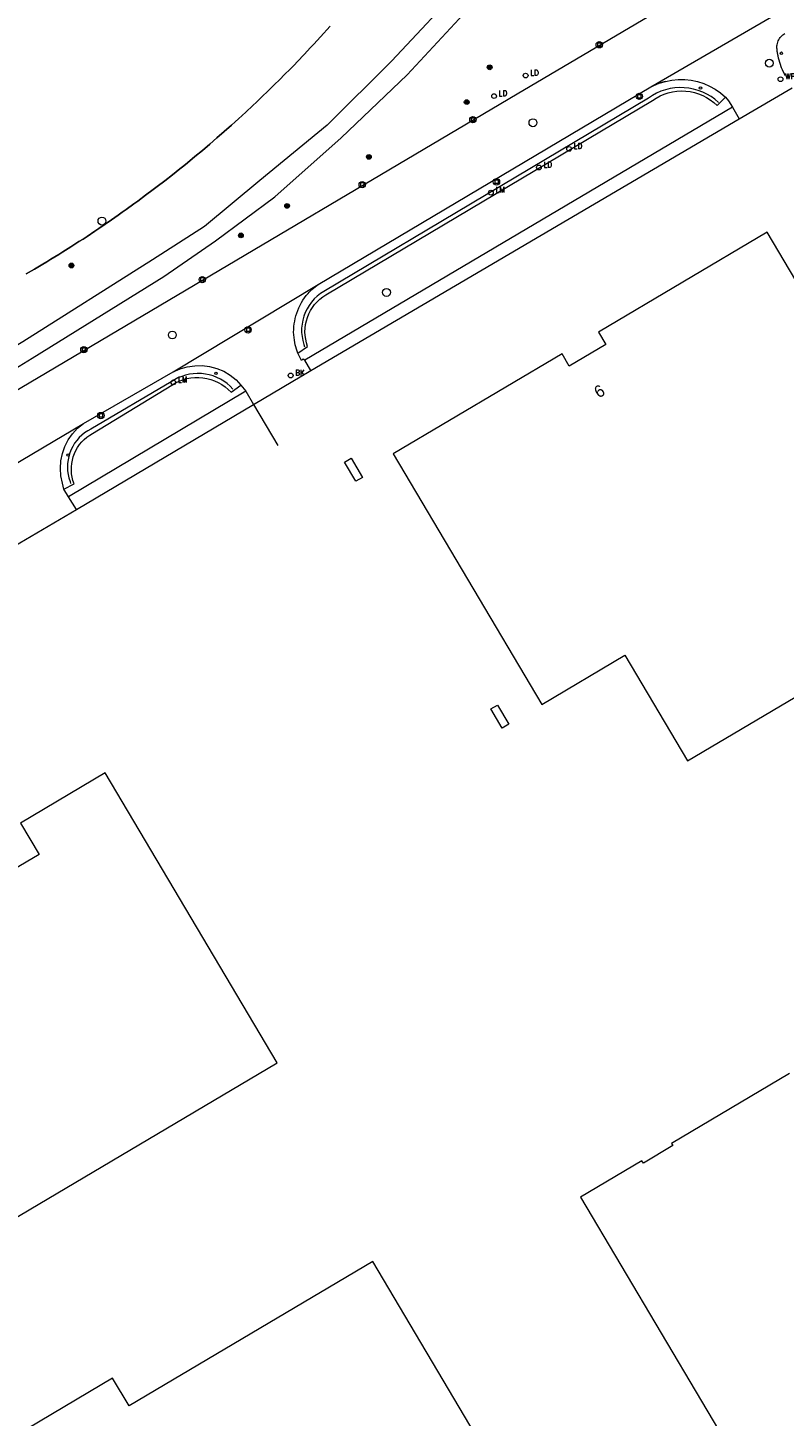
# Model space of a CAD drawing. Header units: metres. Extents: x 138165 to 154469, y 480134 to 494189.
# Tile 182 of 256: x 146133 to 146213, y 485748 to 485894. Entities that reach past the tile are written whole.
import ezdxf

# ---------------------------------------------------------------- set-up
doc = ezdxf.new("R2010")
doc.units = ezdxf.units.M
doc.header["$LTSCALE"] = 0.001
doc.header["$MEASUREMENT"] = 0
for name, color, linetype, lineweight in [('Level 5', 7, 'Continuous', 0), ('TOP-L-terrein schutting raster hek leuning', 7, 'Continuous', 0), ('TOP-L-topo objecten punt', 7, 'Continuous', 0), ('TOP-L-topo objecten vlak', 7, 'Continuous', 0), ('TOP-L-water beschoeiing', 7, 'Continuous', 0), ('TOP-T-topo huisnummering naamgeving', 7, 'Continuous', 0)]:
    doc.layers.add(name, color=color, linetype=linetype, lineweight=lineweight)
doc.styles.add('Style-INTL_ISO', font='INTL_ISO.shx')
doc.styles.add('Style-STANDARD', font='STANDARD.shx')

# ---------------------------------------------------------------- blocks, each defined once
blk = doc.blocks.new('24')
at = {"layer": 'TOP-L-topo objecten punt', "color": 7, "linetype": 'Continuous', "lineweight": 0}
for radius in [0.025, 0.0182, 0.0115, 0.005]:
    blk.add_circle((0, 0), radius, dxfattribs=at)
blk = doc.blocks.new('39')
at = {"layer": 'TOP-L-topo objecten punt', "color": 7, "linetype": 'Continuous', "lineweight": 0}
for p, q in [((0.0175, 0.0175), (-0.0175, 0.0175)), ((-0.0175, 0.0175), (-0.0175, -0.0175)), ((0.0175, 0.0175), (0.0175, -0.0175)), ((0.0175, -0.0175), (-0.0175, -0.0175))]:
    blk.add_line(p, q, dxfattribs=at)
blk.add_circle((0, 0), 0.0332, dxfattribs=at)
blk = doc.blocks.new('121')
at = {"layer": 'TOP-L-topo objecten punt', "color": 7, "linetype": 'Continuous', "lineweight": 0}
blk.add_circle((0, 0), 0.025, dxfattribs=at)
at = {"layer": 'TOP-L-topo objecten punt', "color": 7, "linetype": 'Continuous', "lineweight": 0, "style": 'Style-STANDARD'}
blk.add_text('LD', height=0.06, dxfattribs=at).set_placement((0.0483, 0))
blk = doc.blocks.new('*U13')
at = {"layer": 'Level 5', "color": 7, "linetype": 'Continuous', "lineweight": 0}
blk.add_circle((0, 0), 0.0415, dxfattribs=at)
blk = doc.blocks.new('150')
at = {"layer": 'Level 5', "color": 7, "linetype": 'Continuous', "lineweight": 0}
blk.add_blockref('*U13', (0, 0), dxfattribs=at)
blk = doc.blocks.new('72')
at = {"layer": 'TOP-L-topo objecten punt', "color": 7, "linetype": 'Continuous', "lineweight": 0}
blk.add_circle((0, 0), 0.025, dxfattribs=at)
at = {"layer": 'TOP-L-topo objecten punt', "color": 7, "linetype": 'Continuous', "lineweight": 0, "style": 'Style-STANDARD'}
blk.add_text('BK', height=0.06, dxfattribs=at).set_placement((0.0483, 0))
blk = doc.blocks.new('73')
at = {"layer": 'TOP-L-topo objecten punt', "color": 7, "linetype": 'Continuous', "lineweight": 0}
blk.add_circle((0, 0), 0.025, dxfattribs=at)
at = {"layer": 'TOP-L-topo objecten punt', "color": 7, "linetype": 'Continuous', "lineweight": 0, "style": 'Style-STANDARD'}
blk.add_text('WP', height=0.06, dxfattribs=at).set_placement((0.0483, 0))
blk = doc.blocks.new('10')
at = {"layer": 'TOP-L-topo objecten punt', "linetype": 'Continuous', "lineweight": 0}
blk.add_circle((0, 0), 0.0125, dxfattribs=at)
blk = doc.blocks.new('16')
at = {"layer": 'TOP-L-topo objecten punt', "color": 7, "linetype": 'Continuous', "lineweight": 0}
blk.add_circle((0, 0), 0.025, dxfattribs=at)
at = {"layer": 'TOP-L-topo objecten punt', "color": 7, "linetype": 'Continuous', "lineweight": 0, "style": 'Style-STANDARD'}
blk.add_text('LM', height=0.06, dxfattribs=at).set_placement((0.0483, 0))

msp = doc.modelspace()

# ---------------------------------------------------------------- linework, layer by layer
at = {"layer": 'TOP-L-terrein schutting raster hek leuning', "flags": 128}
for points in [[(146205.86, 485885.91), (146205.48, 485886.24), (146205.08, 485886.53), (146204.65, 485886.78), (146204.2, 485887), (146203.73, 485887.18), (146203.25, 485887.32), (146202.76, 485887.41), (146202.27, 485887.46), (146201.77, 485887.47), (146201.27, 485887.43), (146200.78, 485887.36), (146200.29, 485887.24), (146199.82, 485887.08), (146199.37, 485886.87), (146198.93, 485886.63), (146198.51, 485886.35), (146164.46, 485866.1), (146164.1, 485865.86), (146163.77, 485865.6), (146163.46, 485865.3), (146163.18, 485864.98), (146162.93, 485864.63), (146162.71, 485864.26), (146162.52, 485863.88), (146162.37, 485863.48), (146162.26, 485863.07), (146162.18, 485862.64), (146162.14, 485862.22), (146162.14, 485861.79), (146162.18, 485861.36), (146162.26, 485860.94), (146162.37, 485860.53), (146162.43, 485860.28)], [(146154.94, 485855.85), (146154.65, 485856.15), (146154.33, 485856.43), (146153.99, 485856.67), (146153.63, 485856.89), (146153.25, 485857.07), (146152.86, 485857.22), (146152.45, 485857.34), (146152.04, 485857.42), (146151.62, 485857.47), (146151.2, 485857.48), (146150.78, 485857.46), (146150.37, 485857.4), (146149.96, 485857.3), (146149.56, 485857.17), (146149.17, 485857.01), (146148.8, 485856.82), (146148.44, 485856.59), (146140.03, 485851.65), (146139.7, 485851.47), (146139.38, 485851.26), (146139.08, 485851.02), (146138.81, 485850.76), (146138.56, 485850.47), (146138.33, 485850.17), (146138.13, 485849.84), (146137.96, 485849.5), (146137.82, 485849.15), (146137.71, 485848.78), (146137.64, 485848.41), (146137.59, 485848.03), (146137.58, 485847.66), (146137.6, 485847.28), (146137.65, 485846.9), (146137.74, 485846.53), (146137.85, 485846.17), (146137.91, 485845.94)], [(146114.19, 485822.74), (146111.48, 485827.2), (146131.41, 485839.01), (146138.54, 485843.23), (146157.09, 485854.24), (146159.64, 485849.94)]]:
    msp.add_lwpolyline(points, dxfattribs=at)
at = {"layer": 'TOP-L-topo objecten vlak', "flags": 128}
for points in [[(146224.53, 485910.19), (146224.18, 485909.99), (146215.85, 485905.19), (146184.73, 485886.78), (146142.82, 485861.94), (146091.93, 485831.81)], [(146198.76, 485887.54), (146223.39, 485901.88)], [(146179.39, 485898.63), (146171.59, 485890.29), (146164.81, 485883.54), (146157.75, 485877.72), (146151.95, 485872.9), (146146.5, 485869.39), (146132.89, 485860.82), (146129, 485858.49), (146122.13, 485854.27), (146117.15, 485851.65), (146110.25, 485848.07), (146103.87, 485845.37), (146096.58, 485842.81), (146088.98, 485840.54), (146083.46, 485839.65), (146073.25, 485838.52), (146066.3, 485837.91)], [(146072.09, 485834.98), (146072.09, 485835.43), (146072.22, 485835.82), (146072.52, 485836.13), (146072.89, 485836.35), (146073.32, 485836.46), (146083.92, 485838.08), (146089.54, 485839.01), (146097.03, 485841.21), (146104.42, 485843.95), (146110.84, 485846.54), (146118.06, 485849.89), (146123.24, 485852.57), (146126.53, 485854.6), (146130.22, 485856.86), (146133.87, 485859.1), (146147.68, 485867.67), (146153.1, 485871.4), (146159.33, 485876.02), (146166.3, 485882.21), (146173.19, 485888.81), (146180.93, 485897.18)], [(146133.25, 485867.93), (146134.12, 485868.43), (146134.98, 485868.94), (146135.4, 485869.2), (146135.83, 485869.46), (146136.26, 485869.71), (146136.68, 485869.97), (146137.11, 485870.24), (146137.95, 485870.77), (146138.37, 485871.04), (146138.79, 485871.31), (146139.21, 485871.58), (146139.63, 485871.85), (146140.46, 485872.4), (146140.88, 485872.68), (146142.2, 485873.6), (146142.91, 485874.1), (146143.32, 485874.39), (146143.73, 485874.68), (146144.55, 485875.27), (146144.96, 485875.57), (146145.78, 485876.17), (146146.58, 485876.78), (146146.99, 485877.08), (146147.79, 485877.7), (146148.59, 485878.32), (146149.38, 485878.95), (146149.77, 485879.27), (146150.17, 485879.59), (146150.95, 485880.23), (146151.73, 485880.88), (146152.5, 485881.53), (146153.26, 485882.19), (146154.02, 485882.86), (146154.78, 485883.53), (146155.16, 485883.87), (146155.53, 485884.21), (146156.28, 485884.89), (146157.02, 485885.58), (146157.39, 485885.93), (146158.12, 485886.63), (146158.48, 485886.98), (146158.84, 485887.33), (146159.2, 485887.68), (146159.92, 485888.4), (146160.28, 485888.76), (146160.99, 485889.48), (146161.34, 485889.84), (146161.69, 485890.2), (146162.39, 485890.94), (146163.08, 485891.67), (146163.42, 485892.04), (146163.77, 485892.42), (146164.45, 485893.17), (146164.79, 485893.54), (146165.12, 485893.92)], [(146212.9, 485888.71), (146212.61, 485889.23), (146212.57, 485889.33), (146212.48, 485889.54), (146212.43, 485889.66), (146212.35, 485889.88), (146212.31, 485889.99), (146212.28, 485890.11), (146212.21, 485890.34), (146212.15, 485890.57), (146212.1, 485890.8), (146212.08, 485890.92), (146212.04, 485891.15), (146212.02, 485891.27), (146212.01, 485891.39), (146212, 485891.51), (146211.99, 485891.59), (146211.99, 485891.66), (146211.99, 485891.75), (146211.99, 485891.85), (146212.01, 485891.96), (146212.03, 485892.08), (146212.07, 485892.22), (146212.13, 485892.36), (146212.19, 485892.49), (146212.27, 485892.62), (146212.34, 485892.72), (146212.42, 485892.82), (146212.51, 485892.91), (146212.61, 485893), (146212.71, 485893.07), (146212.82, 485893.15)], [(146200.29, 485888.12), (146199.64, 485887.92), (146199.01, 485887.66)], [(146199.01, 485887.66), (146199.64, 485887.92), (146200.29, 485888.12)], [(146200.29, 485888.12), (146200.96, 485888.25), (146201.64, 485888.31), (146202.32, 485888.31), (146202.99, 485888.24), (146203.66, 485888.1), (146204.31, 485887.89), (146204.93, 485887.63), (146205.52, 485887.3), (146206.08, 485886.91), (146206.6, 485886.47)], [(146161.75, 485859.63), (146162.77, 485860.33), (146162.65, 485860.7), (146162.57, 485861.08), (146162.52, 485861.46), (146162.49, 485861.85), (146162.51, 485862.24), (146162.56, 485862.62), (146162.64, 485863), (146162.75, 485863.37), (146162.89, 485863.73), (146163.07, 485864.08), (146163.27, 485864.41), (146163.5, 485864.72), (146163.76, 485865.01), (146164.04, 485865.28), (146164.35, 485865.52), (146164.67, 485865.74), (146198.93, 485886.12), (146199.32, 485886.37), (146199.73, 485886.59), (146200.15, 485886.78), (146200.59, 485886.92), (146201.04, 485887.03), (146201.49, 485887.09), (146201.95, 485887.12), (146202.42, 485887.1), (146202.87, 485887.05), (146203.33, 485886.95), (146203.77, 485886.82), (146204.2, 485886.65), (146204.61, 485886.44), (146205, 485886.2), (146205.37, 485885.92), (146205.71, 485885.61), (146206.6, 485886.47)], [(146163.88, 485866.8), (146198.76, 485887.54)], [(146198.76, 485887.54), (146199.01, 485887.66)], [(146206.6, 485886.47), (146206.89, 485886.07), (146207.32, 485885.41)], [(146208.04, 485884.18), (146213.6, 485887.45)], [(146207.32, 485885.41), (146162.46, 485858.88)], [(146207.32, 485885.41), (146208.04, 485884.18)], [(146163.11, 485857.78), (146208.04, 485884.18)], [(146193.26, 485861.82), (146194.03, 485860.53), (146190.21, 485858.26), (146189.45, 485859.56), (146171.74, 485849.06), (146187.34, 485822.76), (146196.05, 485827.92), (146202.62, 485816.85), (146224.41, 485829.77), (146217.84, 485840.85), (146226.54, 485846.01), (146210.95, 485872.31), (146193.26, 485861.82)], [(146148.67, 485857.64), (146163.88, 485866.8)], [(146161.75, 485859.63), (146161.61, 485860.04), (146161.54, 485860.27), (146161.47, 485860.5), (146161.42, 485860.74), (146161.38, 485860.98), (146161.34, 485861.26), (146161.31, 485861.54), (146161.3, 485861.83), (146161.31, 485862.11), (146161.33, 485862.4), (146161.36, 485862.68), (146161.41, 485862.97), (146161.47, 485863.25), (146161.54, 485863.52), (146161.62, 485863.81), (146161.73, 485864.1), (146161.84, 485864.38), (146161.97, 485864.66), (146162.12, 485864.92), (146162.27, 485865.18), (146162.45, 485865.43), (146162.62, 485865.66), (146162.81, 485865.87), (146162.93, 485866), (146163, 485866.08), (146163.21, 485866.28), (146163.43, 485866.46), (146163.88, 485866.8)], [(146162.46, 485858.88), (146162.29, 485859), (146162.14, 485858.85), (146161.75, 485859.63)], [(146163.11, 485857.78), (146162.46, 485858.88)], [(146139.26, 485852.24), (146148.67, 485857.64)], [(146148.67, 485857.64), (146149.4, 485857.96), (146150.15, 485858.18), (146150.93, 485858.3), (146151.71, 485858.31), (146152.49, 485858.21), (146153.25, 485858.01), (146153.98, 485857.71), (146154.65, 485857.31), (146155.27, 485856.82), (146155.77, 485856.25)], [(146157.09, 485854.24), (146163.11, 485857.78)], [(146137.21, 485845.35), (146138.27, 485845.91), (146138.16, 485846.26), (146138.07, 485846.61), (146138.02, 485846.96), (146137.99, 485847.32), (146138, 485847.68), (146138.03, 485848.04), (146138.1, 485848.4), (146138.19, 485848.74), (146138.32, 485849.08), (146138.47, 485849.41), (146138.65, 485849.72), (146138.86, 485850.02), (146139.09, 485850.3), (146139.34, 485850.55), (146139.62, 485850.79), (146139.91, 485851), (146140.22, 485851.18), (146148.54, 485856.27), (146148.9, 485856.49), (146149.28, 485856.67), (146149.68, 485856.82), (146150.09, 485856.94), (146150.51, 485857.02), (146150.93, 485857.06), (146151.35, 485857.07), (146151.77, 485857.03), (146152.19, 485856.96), (146152.61, 485856.86), (146153.01, 485856.71), (146153.39, 485856.54), (146153.76, 485856.33), (146154.11, 485856.09), (146154.43, 485855.81), (146154.74, 485855.51), (146155.77, 485856.25)], [(146155.77, 485856.25), (146156.27, 485855.62)], [(146156.27, 485855.62), (146137.68, 485844.54)], [(146138.54, 485843.23), (146157.09, 485854.24)], [(146156.27, 485855.62), (146157.09, 485854.24)], [(146123.14, 485842.68), (146139.26, 485852.24)], [(146137.21, 485845.35), (146137.05, 485845.97), (146136.89, 485846.74), (146136.84, 485847.53), (146136.89, 485848.31), (146137.05, 485849.08), (146137.31, 485849.82), (146137.67, 485850.52), (146138.12, 485851.16), (146138.65, 485851.74), (146139.26, 485852.24)], [(146167.32, 485848.59), (146168.51, 485846.59), (146167.83, 485846.18), (146166.64, 485848.18), (146167.32, 485848.59)], [(146137.68, 485844.54), (146137.21, 485845.35)], [(146138.54, 485843.23), (146137.68, 485844.54)], [(146131.41, 485839.01), (146138.54, 485843.23)], [(146101.73, 485774.01), (146114.73, 485781.72), (146124.87, 485764.62), (146159.57, 485785.19), (146141.55, 485815.58), (146132.66, 485810.31), (146134.6, 485807.04), (146130.48, 485804.6), (146129.92, 485805.53), (146126.38, 485806.44), (146124.51, 485805.33), (146121.89, 485809.74), (146114.19, 485822.74)], [(146182.67, 485822.69), (146183.86, 485820.69), (146183.18, 485820.29), (146181.99, 485822.29), (146182.67, 485822.69)], [(146213.32, 485784.07), (146200.93, 485776.73), (146201.07, 485776.49), (146197.98, 485774.65), (146197.83, 485774.89), (146191.39, 485771.07), (146208.31, 485742.54), (146208.73, 485742.79), (146210.2, 485740.29), (146209.99, 485740.17), (146210.56, 485739.22), (146210.35, 485739.1), (146216.59, 485728.56)], [(146161.92, 485724.7), (146166.33, 485727.32), (146165.52, 485728.7), (146162.75, 485733.36), (146162.24, 485734.22), (146180.89, 485745.28), (146169.59, 485764.33), (146144.04, 485749.18), (146142.31, 485752.1), (146121.74, 485739.91), (146128.73, 485728.13), (146127.53, 485727.41), (146129.35, 485724.35), (146130.55, 485725.06), (146134.77, 485717.94), (146136.42, 485718.91)]]:
    msp.add_lwpolyline(points, dxfattribs=at)
at = {"layer": 'TOP-L-water beschoeiing', "flags": 128}
for points in [[(146165.12, 485893.92), (146164.79, 485893.54), (146164.45, 485893.17), (146163.77, 485892.42), (146163.42, 485892.04), (146163.08, 485891.67), (146162.39, 485890.94), (146161.69, 485890.2), (146161.34, 485889.84), (146160.99, 485889.48), (146160.28, 485888.76), (146159.92, 485888.4), (146159.2, 485887.68), (146158.84, 485887.33), (146158.48, 485886.98), (146158.12, 485886.63), (146157.39, 485885.93), (146157.02, 485885.58), (146156.28, 485884.89), (146155.53, 485884.21), (146155.16, 485883.87), (146154.78, 485883.53), (146154.02, 485882.86), (146153.26, 485882.19), (146152.5, 485881.53), (146151.73, 485880.88), (146150.95, 485880.23), (146150.17, 485879.59), (146149.77, 485879.27), (146149.38, 485878.95), (146148.59, 485878.32), (146147.79, 485877.7), (146146.99, 485877.08), (146146.58, 485876.78), (146145.78, 485876.17), (146144.96, 485875.57), (146144.55, 485875.27), (146143.73, 485874.68), (146143.32, 485874.39), (146142.91, 485874.1), (146142.2, 485873.6)], [(146142.2, 485873.6), (146140.88, 485872.68)], [(146140.88, 485872.68), (146140.46, 485872.4), (146139.63, 485871.85), (146139.21, 485871.58), (146138.79, 485871.31), (146138.37, 485871.04), (146137.95, 485870.77), (146137.11, 485870.24), (146136.68, 485869.97), (146136.26, 485869.71), (146135.83, 485869.46), (146135.4, 485869.2), (146134.98, 485868.94), (146134.12, 485868.43), (146133.25, 485867.93)]]:
    msp.add_lwpolyline(points, dxfattribs=at)

# ---------------------------------------------------------------- block references
at = {"layer": 'TOP-L-topo objecten punt', "xscale": 10, "yscale": 10, "zscale": 10}
for name, p in [('39', (146193.35, 485891.96)), ('10', (146212.45, 485891.08)), ('24', (146181.86, 485889.6)), ('121', (146185.63, 485888.73)), ('150', (146211.19, 485890.03)), ('73', (146212.36, 485888.35)), ('121', (146182.32, 485886.58)), ('39', (146197.55, 485886.55)), ('10', (146203.97, 485887.42)), ('24', (146179.45, 485885.95)), ('39', (146180.1, 485884.1)), ('150', (146186.4, 485883.78)), ('24', (146169.19, 485880.2)), ('121', (146190.19, 485881.04)), ('121', (146187.02, 485879.09)), ('39', (146168.49, 485877.29)), ('39', (146182.57, 485877.58)), ('16', (146181.99, 485876.45)), ('24', (146160.61, 485875.06)), ('150', (146141.2, 485873.47)), ('24', (146155.77, 485871.97)), ('24', (146138, 485868.81)), ('39', (146151.72, 485867.33)), ('150', (146171.04, 485865.99)), ('150', (146148.58, 485861.52)), ('39', (146156.52, 485862.06)), ('39', (146139.3, 485859.98)), ('16', (146148.69, 485856.55)), ('10', (146153.15, 485857.5)), ('72', (146160.99, 485857.27)), ('39', (146141.08, 485853.07)), ('10', (146137.63, 485848.93))]:
    msp.add_blockref(name, p, dxfattribs=at)

# ---------------------------------------------------------------- texts
at = {"layer": 'TOP-T-topo huisnummering naamgeving', "style": 'Style-INTL_ISO'}
msp.add_text('6', height=1.25, rotation=30.7, dxfattribs=at).set_placement((146193.28, 485854.85))

doc.saveas('drawing.dxf')
